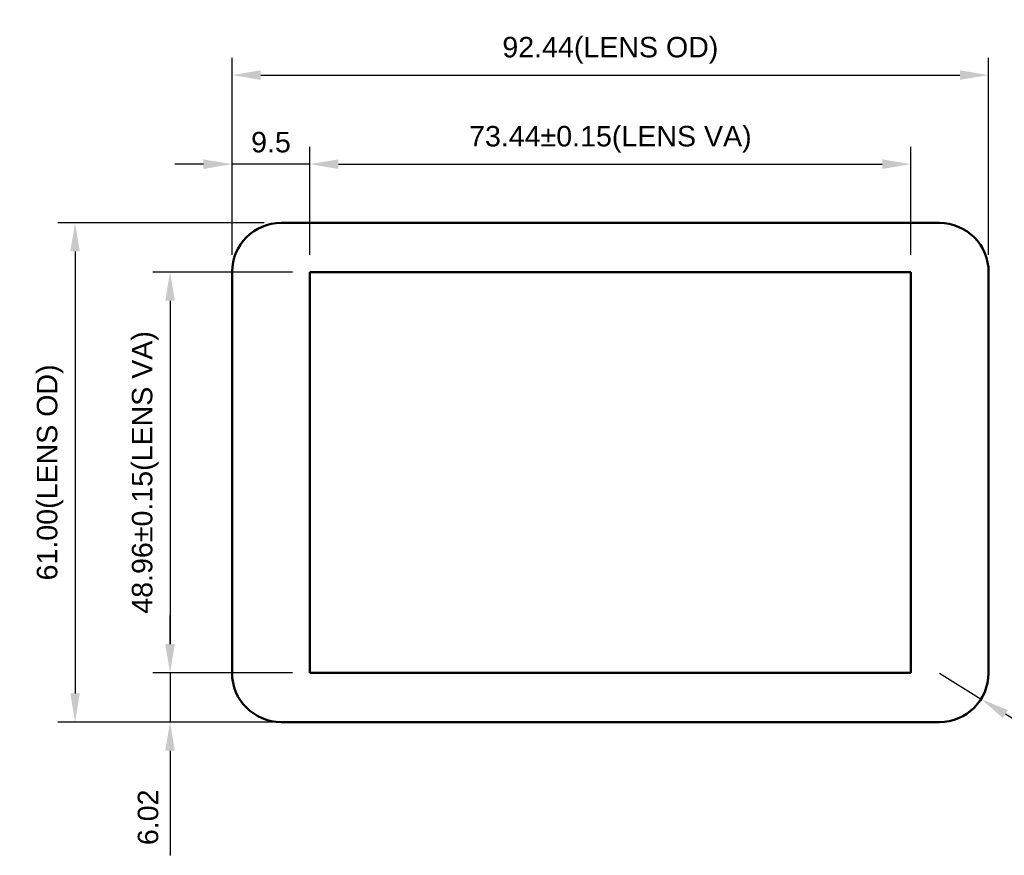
# Model space of a CAD drawing. Header units: millimetres. Extents: x 37 to 395, y 164 to 266.
# Tile 1 of 47: x 37 to 157, y 164 to 266. Entities that reach past the tile are written whole.
import ezdxf

# ---------------------------------------------------------------- set-up
doc = ezdxf.new("R2010")
doc.units = ezdxf.units.MM
doc.header["$LTSCALE"] = 0.75
doc.layers.add('Visible', color=7, linetype='Continuous', lineweight=50)
doc.layers.add('尺寸标注', color=3, linetype='Continuous', lineweight=25)
doc.styles.get("Standard").update_dxf_attribs({"font": 'arial.ttf'})
doc.dimstyles.new('Dim-ISO-25', dxfattribs={"dimtxt": 3.5, "dimasz": 3.5, "dimexe": 2.1, "dimexo": 2.1, "dimgap": 1.4, "dimtad": 1, "dimzin": 12, "dimdsep": 46, "dimtxsty": 'Standard', "dimcen": 0, "dimazin": 3, "dimtp": 0.1, "dimtm": 0.1, "dimtfac": 0.714286, "dimtmove": 0, "dimatfit": 3, "dimfxl": 1, "dimtzin": 12, "dimarcsym": 0})

# ---------------------------------------------------------------- blocks, each defined once
blk = doc.blocks.new('*D3')
at = {"layer": 'Defpoints', "color": 0, "transparency": 16777216}
for p in [(155.05, 258.89), (62.61, 234.84), (155.05, 234.82)]:
    blk.add_point(p, dxfattribs=at)
at = {"layer": '尺寸标注', "color": 0, "lineweight": -2, "transparency": 16777216}
for p, q in [((62.61, 236.94), (62.61, 260.99)), ((155.05, 236.92), (155.05, 260.99)), ((66.11, 258.89), (151.55, 258.89))]:
    blk.add_line(p, q, dxfattribs=at)
at = {"layer": '尺寸标注', "color": 0, "transparency": 16777216}
for points in [[(66.11, 259.48), (66.11, 258.31), (62.61, 258.89)], [(151.55, 259.48), (151.55, 258.31), (155.05, 258.89)]]:
    blk.add_solid(points, dxfattribs=at)
at = {"layer": '尺寸标注', "color": 0, "transparency": 16777216, "insert": (108.83, 261.93), "char_height": 2.5, "attachment_point": 5}
blk.add_mtext('92.44(LENS OD)', dxfattribs=at)
blk = doc.blocks.new('*D4')
at = {"layer": 'Defpoints', "color": 0, "transparency": 16777216}
for p in [(72.11, 234.82), (55.03, 185.86), (72.1, 185.86)]:
    blk.add_point(p, dxfattribs=at)
at = {"layer": '尺寸标注', "color": 0, "lineweight": -2, "transparency": 16777216}
for p, q in [((70.01, 234.82), (52.93, 234.82)), ((55.03, 231.32), (55.03, 189.36)), ((70, 185.86), (52.93, 185.86))]:
    blk.add_line(p, q, dxfattribs=at)
at = {"layer": '尺寸标注', "color": 0, "transparency": 16777216}
for points in [[(54.44, 231.32), (55.61, 231.32), (55.03, 234.82)], [(54.44, 189.36), (55.61, 189.36), (55.03, 185.86)]]:
    blk.add_solid(points, dxfattribs=at)
at = {"layer": '尺寸标注', "color": 0, "transparency": 16777216, "insert": (51.99, 210.34), "char_height": 2.5, "attachment_point": 5, "rotation": 90}
blk.add_mtext('48.96%%P0.15(LENS VA)', dxfattribs=at)
blk = doc.blocks.new('*D5')
at = {"layer": 'Defpoints', "color": 0, "transparency": 16777216}
for p in [(145.55, 248.01), (72.11, 234.82), (145.55, 234.81)]:
    blk.add_point(p, dxfattribs=at)
at = {"layer": '尺寸标注', "color": 0, "lineweight": -2, "transparency": 16777216}
for p, q in [((72.11, 236.92), (72.11, 250.11)), ((145.55, 236.91), (145.55, 250.11)), ((75.61, 248.01), (142.05, 248.01))]:
    blk.add_line(p, q, dxfattribs=at)
at = {"layer": '尺寸标注', "color": 0, "transparency": 16777216}
for points in [[(75.61, 248.59), (75.61, 247.42), (72.11, 248.01)], [(142.05, 248.59), (142.05, 247.42), (145.55, 248.01)]]:
    blk.add_solid(points, dxfattribs=at)
at = {"layer": '尺寸标注', "color": 0, "transparency": 16777216, "insert": (108.83, 251.05), "char_height": 2.5, "attachment_point": 5}
blk.add_mtext('73.44%%P0.15(LENS VA)', dxfattribs=at)
blk = doc.blocks.new('*D6')
at = {"layer": 'Defpoints', "color": 0, "transparency": 16777216}
for p in [(62.61, 248.01), (62.61, 234.82), (72.11, 234.82)]:
    blk.add_point(p, dxfattribs=at)
at = {"layer": '尺寸标注', "color": 0, "lineweight": -2, "transparency": 16777216}
for p, q in [((62.61, 236.92), (62.61, 250.11)), ((72.11, 236.92), (72.11, 250.11)), ((59.11, 248.01), (55.61, 248.01)), ((72.11, 248.01), (62.61, 248.01)), ((75.61, 248.01), (79.11, 248.01))]:
    blk.add_line(p, q, dxfattribs=at)
at = {"layer": '尺寸标注', "color": 0, "transparency": 16777216}
for points in [[(59.11, 248.59), (59.11, 247.42), (62.61, 248.01)], [(75.61, 248.59), (75.61, 247.42), (72.11, 248.01)]]:
    blk.add_solid(points, dxfattribs=at)
at = {"layer": '尺寸标注', "color": 0, "transparency": 16777216, "insert": (67.36, 250.68), "char_height": 2.5, "attachment_point": 5}
blk.add_mtext('9.5', dxfattribs=at)
blk = doc.blocks.new('*D27')
at = {"layer": 'Defpoints', "color": 0}
for p in [(68.61, 240.84), (43.42, 179.84), (68.6, 179.84)]:
    blk.add_point(p, dxfattribs=at)
at = {"layer": '尺寸标注', "color": 0, "lineweight": -2}
for p, q in [((66.51, 240.84), (41.32, 240.84)), ((43.42, 237.34), (43.42, 183.34)), ((66.5, 179.84), (41.32, 179.84))]:
    blk.add_line(p, q, dxfattribs=at)
at = {"layer": '尺寸标注', "color": 0}
for points in [[(44, 237.34), (42.84, 237.34), (43.42, 240.84)], [(42.84, 183.34), (44, 183.34), (43.42, 179.84)]]:
    blk.add_solid(points, dxfattribs=at)
at = {"layer": '尺寸标注', "color": 0, "insert": (40.38, 210.34), "char_height": 2.5, "attachment_point": 5, "rotation": 90}
blk.add_mtext('61.00(LENS OD)', dxfattribs=at)
blk = doc.blocks.new('*D8')
at = {"layer": 'Defpoints', "color": 0, "transparency": 16777216}
for p in [(72.1, 185.86), (55.03, 179.84), (72.1, 179.84)]:
    blk.add_point(p, dxfattribs=at)
at = {"layer": '尺寸标注', "color": 0, "lineweight": -2, "transparency": 16777216}
for p, q in [((55.03, 189.36), (55.03, 192.86)), ((70, 185.86), (52.93, 185.86)), ((55.03, 185.86), (55.03, 179.84)), ((70, 179.84), (52.93, 179.84)), ((55.03, 176.34), (55.03, 163.55))]:
    blk.add_line(p, q, dxfattribs=at)
at = {"layer": '尺寸标注', "color": 0, "transparency": 16777216}
for points in [[(54.44, 189.36), (55.61, 189.36), (55.03, 185.86)], [(54.44, 176.34), (55.61, 176.34), (55.03, 179.84)]]:
    blk.add_solid(points, dxfattribs=at)
at = {"layer": '尺寸标注', "color": 0, "transparency": 16777216, "insert": (52.35, 168.2), "char_height": 2.5, "attachment_point": 5, "rotation": 90}
blk.add_mtext('6.02', dxfattribs=at)
blk = doc.blocks.new('*D9')
at = {"layer": 'Defpoints', "color": 0, "transparency": 16777216}
for p in [(149.04, 185.83), (154.13, 182.65)]:
    blk.add_point(p, dxfattribs=at)
at = {"layer": '尺寸标注', "color": 0, "lineweight": -2, "transparency": 16777216}
for p, q in [((149.04, 185.83), (154.13, 182.65)), ((162.24, 177.6), (157.11, 180.8)), ((167.67, 177.6), (162.24, 177.6))]:
    blk.add_line(p, q, dxfattribs=at)
at = {"layer": '尺寸标注', "color": 0, "transparency": 16777216}
blk.add_solid([(157.41, 181.3), (156.8, 180.31), (154.13, 182.65)], dxfattribs=at)
at = {"layer": '尺寸标注', "color": 0, "transparency": 16777216, "insert": (165.66, 180.28), "char_height": 2.5, "attachment_point": 5}
blk.add_mtext('R6', dxfattribs=at)

msp = doc.modelspace()

# ---------------------------------------------------------------- linework, layer by layer
at = {"layer": 'Visible', "extrusion": (0, 0, -1)}
for p, q in [((149.05, 240.825), (68.61, 240.837)), ((62.609, 234.837), (62.602, 185.837)), ((72.102, 185.856), (72.109, 234.816)), ((72.109, 234.816), (145.549, 234.806)), ((145.549, 234.806), (145.542, 185.846)), ((155.042, 185.825), (155.049, 234.825)), ((145.542, 185.846), (72.102, 185.856)), ((68.601, 179.837), (149.041, 179.825))]:
    msp.add_line(p, q, dxfattribs=at)
for centre, start, end in [((-68.609, 234.837), 0.00797, 90.00797), ((-149.049, 234.825), 90.00797, 180.00797), ((-68.602, 185.837), 270.00797, 0.00797), ((-149.042, 185.825), 180.00797, 270.00797)]:
    msp.add_arc(centre, 6, start, end, dxfattribs=at)

# ---------------------------------------------------------------- dimensions: what is measured, and where the dimension line sits
at = {"layer": '尺寸标注'}
for base, p1, p2, text, picture, middle in [((155.049, 258.893), (62.609, 234.837), (155.049, 234.825), '<>(LENS OD)', '*D3', (108.829, 261.932)), ((145.549, 248.008), (72.109, 234.816), (145.549, 234.806), '<>%%P0.15(LENS VA)', '*D5', (108.829, 251.047))]:
    dim = msp.add_linear_dim(base=base, p1=p1, p2=p2, text=text, dimstyle='Dim-ISO-25', override={"dimtxt": 2.5, "dimtmove": 1}, dxfattribs=at)
    dim.commit()
    dim.dimension.update_dxf_attribs({"geometry": picture, "text_midpoint": middle})
dim = msp.add_linear_dim(base=(62.609, 248.008), p1=(72.109, 234.816), p2=(62.609, 234.816), dimstyle='Dim-ISO-25', override={"dimtxt": 2.5, "dimtmove": 1}, dxfattribs=at)
dim.commit()
dim.dimension.update_dxf_attribs({"geometry": '*D6', "text_midpoint": (67.359, 250.684)})
for base, p1, p2, text, override, picture, middle in [((43.422, 179.837), (68.61, 240.837), (68.601, 179.837), '<>(LENS OD)', {"dimtxt": 2.5, "dimzin": 0}, '*D27', (40.382, 210.337)), ((55.027, 185.856), (72.109, 234.816), (72.102, 185.856), '<>%%P0.15(LENS VA)', {"dimtxt": 2.5, "dimtmove": 1}, '*D4', (51.988, 210.336))]:
    dim = msp.add_linear_dim(base=base, p1=p1, p2=p2, angle=90, text=text, dimstyle='Dim-ISO-25', override=override, dxfattribs=at)
    dim.commit()
    dim.dimension.update_dxf_attribs({"geometry": picture, "text_midpoint": middle})
dim = msp.add_linear_dim(base=(55.027, 179.836), p1=(72.102, 185.856), p2=(72.101, 179.836), angle=90, dimstyle='Dim-ISO-25', override={"dimtxt": 2.5}, dxfattribs=at)
dim.commit()
dim.dimension.update_dxf_attribs({"geometry": '*D8', "text_midpoint": (52.351, 168.195)})
dim = msp.add_radius_dim(center=(149.042, 185.825), mpoint=(154.135, 182.653), dimstyle='Dim-ISO-25', override={"dimtxt": 2.5, "dimtoh": 1}, dxfattribs=at)
dim.commit()
dim.dimension.update_dxf_attribs({"geometry": '*D9', "text_midpoint": (165.658, 180.279)})

doc.saveas('drawing.dxf')
